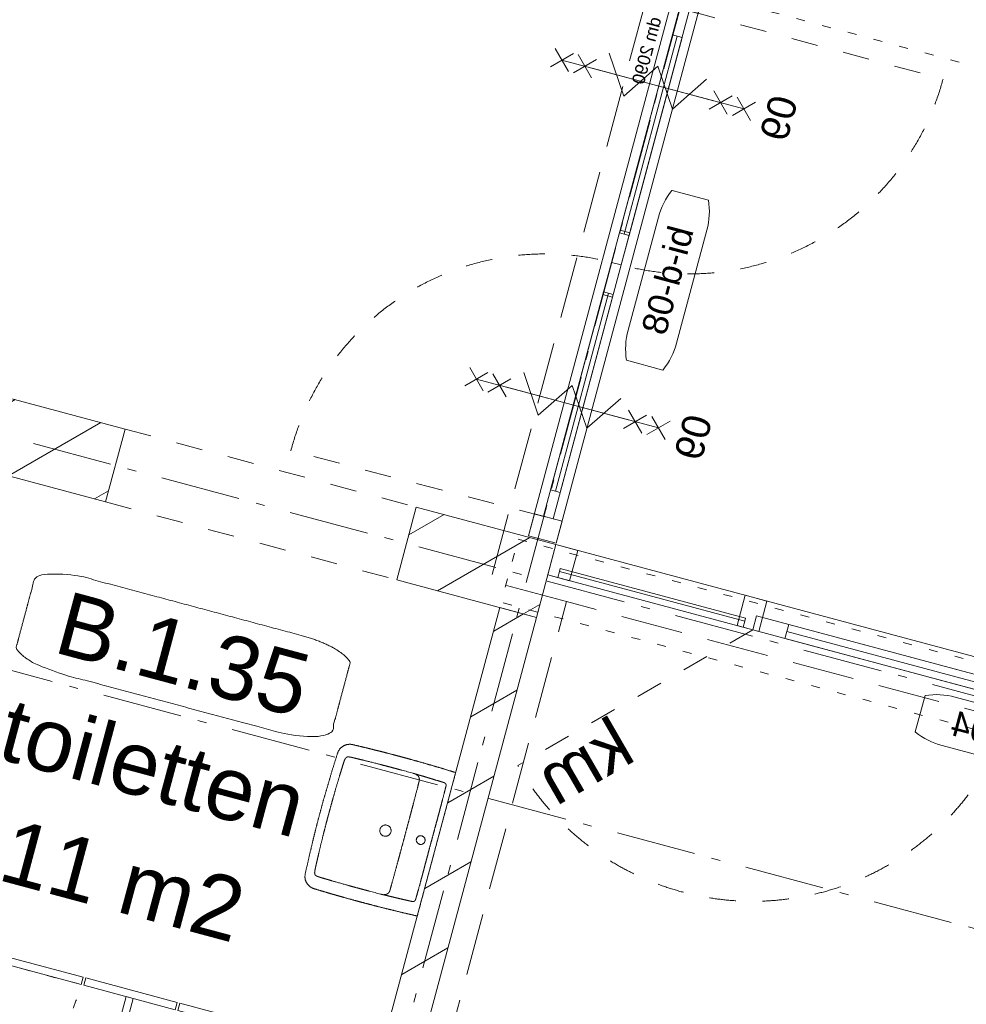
# Model space of a CAD drawing. Header units: millimetres. Extents: x -62314 to 79800, y -34032 to 28340.
# Tile 74 of 256: x 46066 to 49834, y -17390 to -13472. Entities that reach past the tile are written whole.
import ezdxf
from ezdxf.enums import TextEntityAlignment as Align

# ---------------------------------------------------------------- set-up
doc = ezdxf.new("R2010")
doc.units = ezdxf.units.MM
doc.header["$LTSCALE"] = 508
doc.header["$PDMODE"] = 1
doc.header["$PDSIZE"] = -2
for name, pattern in [('Dash Style-1', [0.41664, 0.20828, -0.20836]), ('Dash Style-2', [0.694425, 0.48607, -0.208355]), ('Dash Style-5', [0.20828, 0.069425, -0.138855]), ('Dash Style-6', [1.04164, 0.625, -0.20828, 0.06943, -0.13893])]:
    doc.linetypes.add(name, pattern=pattern)
for name, color, linetype, lineweight in [('(00) tekening-aanzicht', 8, 'Continuous', 0), ('(00) tekening-bovenliggend', 8, 'Dash Style-1', 0), ('(00) tekening-lijn draairichting', 7, 'Dash Style-1', 0), ('(00) tekening-merk kozijn', 40, 'Continuous', 0), ('(00) tekening-stramien-algemeen', 7, 'Dash Style-6', 0), ('(00) tekst-algemeen', 8, 'Continuous', 0), ('(00) tekst-klein', 8, 'Continuous', 0), ('(00) tekst-ruimtenummer-algemeen', 8, 'Continuous', 0), ('(00) tekst-ruimtenummer-gradering', 8, 'Continuous', 0), ('(04) bouwaanvraag-brandweer-bestaand-WBDBO 60min', 1, 'Dash Style-2', 0), ('(22) binnenwanden-X kalkzandsteen', 1, 'Continuous', 0), ('(28) hoofddraagconstructie-bovenliggend', 1, 'Dash Style-5', 0), ('(42) binnenwandafwerkingen-R plaatmateriaal akoestisch', 12, 'Continuous', 0), ('(43) vloerafwerkingen-az-gietvloer grijs', 8, 'Continuous', 0), ('(74) sanitair vast', 8, 'Continuous', 0), ('(7_) vaste voorzieningen-(74) sanitair', 8, 'Continuous', 0), ('None', 7, 'Continuous', 0)]:
    doc.layers.add(name, color=color, linetype=linetype, lineweight=lineweight)
doc.styles.add('Arial', font='Arial')
doc.styles.add('Arial Italic (italic)', font='Arial Italic')
doc.styles.add('Helvetica', font='Helvetica')
pattern_1 = [(45, (0, 0), (-176.777, 176.777), [])]

# ---------------------------------------------------------------- blocks, each defined once
blk = doc.blocks.new('(00)-1-ruimtenummer-200')
at = {"layer": '(00) tekst-ruimtenummer-algemeen', "color": 17, "lineweight": 0, "transparency": 33554687}
blk.add_open_spline([(433.3, 618), (491.4, 618), (591.9, 600.3), (650, 569.8), (650, 420.4), (650, 271.1), (591.9, 240.5), (491.4, 222.9), (0, 222.9), (-491.4, 222.9), (-591.9, 240.5), (-650, 271.1), (-650, 420.4), (-650, 569.8), (-591.9, 600.3), (-491.4, 618), (-14.5, 618), (433.3, 618)], degree=2, knots=[0, 0, 0, 0.013296, 0.026591, 0.039887, 0.251662, 0.264958, 0.278253, 0.291549, 0.503324, 0.51662, 0.529915, 0.543211, 0.754986, 0.768281, 0.781577, 0.794873, 1, 1, 1], dxfattribs=at)
at = {"layer": 'None', "color": 7, "linetype": 'Continuous', "lineweight": 0}
blk.add_point((0, 0), dxfattribs=at)
at = {"layer": '(00) tekst-ruimtenummer-algemeen', "color": 17, "transparency": 33554687, "style": 'Arial'}
for tag, p in [('nummer', (0, 222.9)), ('naam', (0, -243.4)), ('oppervlak', (0, -709.7))]:
    blk.add_attdef(tag, text='', height=251.7, dxfattribs=at).set_placement(p, align=Align.BOTTOM_CENTER)
at = {"layer": '(00) tekst-ruimtenummer-gradering', "color": 17, "transparency": 33554687, "style": 'Arial Italic (italic)'}
blk.add_attdef('personen', text='', height=251.7, dxfattribs=at).set_placement((0, -875.5), align=Align.TOP_CENTER)
at = {"layer": 'None', "color": 0, "flags": 1}
blk.add_attdef('klasse', (-1353.2, -1667.8), '', height=251.7, dxfattribs=at)
blk = doc.blocks.new('blok b-v1-gevel_constructie')
at = {"layer": '(22) binnenwanden-X kalkzandsteen', "linetype": 'Continuous', "lineweight": 0, "transparency": 33554687}
h = blk.add_hatch(dxfattribs=at)
h.set_pattern_fill('(__)F kzs 1_100', color=253, style=0, pattern_type=2)
h.set_pattern_definition(pattern_1)
h.paths.add_polyline_path([(1600, 8215.07), (1600, 8515.07), (-230, 8515.07), (-230, 8215.07)])
h = blk.add_hatch(dxfattribs=at)
h.set_pattern_fill('(__)F kzs 1_100', color=253, style=0, pattern_type=2)
h.set_pattern_definition(pattern_1)
h.paths.add_polyline_path([(2800, 8515.07), (2800, 8215.07), (3375, 8215.07), (3375, 8515.07)])
h = blk.add_hatch(dxfattribs=at)
h.set_pattern_fill('(__)F kzs 1_100', color=253, style=0, pattern_type=2)
h.set_pattern_definition(pattern_1)
h.paths.add_polyline_path([(3225, 4765.07), (3375, 4765.07), (3375, 8215.07), (3225, 8215.07)])
at = {"layer": '(00) tekening-bovenliggend', "color": 17, "lineweight": 0, "transparency": 33554687}
for p, q in [((1600, 8515.07), (2800, 8515.07)), ((1600, 8215.07), (2800, 8215.07))]:
    blk.add_line(p, q, dxfattribs=at)
at = {"layer": '(22) binnenwanden-X kalkzandsteen', "color": 3, "lineweight": 0, "transparency": 33554687, "flags": 128}
for points in [[(1600, 8215.07), (1600, 8515.07), (-230, 8515.07), (-230, 8215.07)], [(2800, 8515.07), (2800, 8215.07), (3375, 8215.07), (3375, 8515.07)], [(3225, 4765.07), (3375, 4765.07), (3375, 8215.07), (3225, 8215.07)]]:
    blk.add_lwpolyline(points, close=True, dxfattribs=at)
at = {"layer": '(28) hoofddraagconstructie-bovenliggend', "color": 2, "lineweight": 0, "transparency": 33554687, "flags": 128}
for points in [[(3223.72, 11024.48), (6721.49, 11024.48), (6721.49, 10784.48), (3223.72, 10784.48)], [(3224.64, 8496.46), (9147.32, 8496.46), (9147.32, 8236.46), (3224.64, 8236.46)]]:
    blk.add_lwpolyline(points, close=True, dxfattribs=at)
blk = doc.blocks.new('74 badkamer wasbak')
at = {"layer": '(7_) vaste voorzieningen-(74) sanitair', "color": 17, "lineweight": 0, "transparency": 33554687, "flags": 128}
for points in [[(17.5, -65), (17.4, -66.7), (17.1, -68.4), (16.7, -70.1), (16.1, -71.7), (15.4, -73.3), (14.5, -74.7), (13.5, -76.1), (12.4, -77.4), (11.1, -78.5), (9.7, -79.5), (8.2, -80.4), (6.7, -81.2), (5.1, -81.7), (3.4, -82.2), (1.7, -82.4), (0, -82.5), (-1.7, -82.4), (-3.4, -82.2), (-5.1, -81.7), (-6.7, -81.2), (-8.2, -80.4), (-9.7, -79.5), (-11.1, -78.5), (-12.4, -77.4), (-13.5, -76.1), (-14.5, -74.7), (-15.4, -73.3), (-16.1, -71.7), (-16.7, -70.1), (-17.1, -68.4), (-17.4, -66.7), (-17.5, -65), (-17.4, -63.3), (-17.1, -61.6), (-16.7, -59.9), (-16.1, -58.3), (-15.4, -56.8), (-14.5, -55.3), (-13.5, -53.9), (-12.4, -52.7), (-11.1, -51.5), (-9.7, -50.5), (-8.2, -49.6), (-6.7, -48.9), (-5.1, -48.3), (-3.4, -47.9), (-1.7, -47.6), (0, -47.5), (1.7, -47.6), (3.4, -47.9), (5.1, -48.3), (6.7, -48.9), (8.2, -49.6), (9.7, -50.5), (11.1, -51.5), (12.4, -52.7), (13.5, -53.9), (14.5, -55.3), (15.4, -56.8), (16.1, -58.3), (16.7, -59.9), (17.1, -61.6), (17.4, -63.3)], [(22.5, -210), (22.4, -212.2), (22.1, -214.4), (21.5, -216.5), (20.8, -218.6), (19.8, -220.6), (18.7, -222.5), (17.4, -224.3), (15.9, -225.9), (14.3, -227.4), (12.5, -228.7), (10.6, -229.8), (8.6, -230.8), (6.5, -231.5), (4.4, -232.1), (2.2, -232.4), (0, -232.5), (-2.2, -232.4), (-4.4, -232.1), (-6.5, -231.5), (-8.6, -230.8), (-10.6, -229.8), (-12.5, -228.7), (-14.3, -227.4), (-15.9, -225.9), (-17.4, -224.3), (-18.7, -222.5), (-19.8, -220.6), (-20.8, -218.6), (-21.5, -216.5), (-22.1, -214.4), (-22.4, -212.2), (-22.5, -210), (-22.4, -207.8), (-22.1, -205.6), (-21.5, -203.5), (-20.8, -201.4), (-19.8, -199.4), (-18.7, -197.5), (-17.4, -195.7), (-15.9, -194.1), (-14.3, -192.6), (-12.5, -191.3), (-10.6, -190.2), (-8.6, -189.2), (-6.5, -188.5), (-4.4, -187.9), (-2.2, -187.6), (0, -187.5), (2.2, -187.6), (4.4, -187.9), (6.5, -188.5), (8.6, -189.2), (10.6, -190.2), (12.5, -191.3), (14.3, -192.6), (15.9, -194.1), (17.4, -195.7), (18.7, -197.5), (19.8, -199.4), (20.8, -201.4), (21.5, -203.5), (22.1, -205.6), (22.4, -207.8)]]:
    blk.add_lwpolyline(points, close=True, dxfattribs=at)
for points in [[(-248.9, -162.5, 0.00003), (-248.9, -163.2), (-249, -174.5, 0.00202), (-249.2, -198), (-249.2, -209.3, 0.00003), (-249.2, -210)], [(248.9, -162.5, -0.00003), (248.9, -163.2), (249, -174.5, -0.00202), (249.2, -198), (249.2, -209.3, -0.00003), (249.2, -210)]]:
    blk.add_lwpolyline(points, format="xyb", dxfattribs=at)
at = {"layer": '(7_) vaste voorzieningen-(74) sanitair', "color": 17, "lineweight": 0}
blk.add_open_spline([(0.7, -480), (0.7, -480), (0.7, -480), (27.7, -480), (54.7, -480), (82.6, -479.4), (110.6, -478.8), (147.3, -477.7), (184.1, -476.7), (212.2, -475.5), (240.2, -474.4), (261.5, -474.5), (274.2, -465.8), (296.6, -449), (296.8, -422.5), (297.2, -409.5), (297.6, -396.6), (298.2, -373.4), (298.8, -350.3), (299.3, -316.8), (299.8, -283.3), (299.9, -255.8), (300, -228.2), (299.7, -189.3), (299.5, -150.3), (298.7, -111.5), (297.9, -72.7), (296.7, -36.6), (295.4, -0.5), (295.4, -0.3), (295.4, 0), (0, 0), (-295.4, 0), (-295.4, -0.3), (-295.4, -0.5), (-296.7, -36.6), (-297.9, -72.7), (-298.7, -111.5), (-299.5, -150.3), (-299.7, -189.3), (-300, -228.2), (-299.9, -255.8), (-299.8, -283.3), (-299.3, -316.8), (-298.8, -350.3), (-298.2, -373.4), (-297.6, -396.6), (-297.2, -409.5), (-296.8, -422.5), (-296.6, -449), (-274.2, -465.8), (-261.5, -474.5), (-240.2, -474.4), (-212.2, -475.5), (-184.1, -476.7), (-147.3, -477.7), (-110.6, -478.8), (-82.6, -479.4), (-54.7, -480), (-27.7, -480), (-0.7, -480), (-0.7, -480), (-0.7, -480), (-0.3, -480), (0, -480), (0.3, -480), (0.7, -480)], degree=2, knots=[0, 0, 0, 0, 0, 0.019128, 0.019128, 0.0389, 0.0389, 0.064952, 0.064952, 0.084817, 0.084817, 0.099902, 0.099902, 0.127406, 0.127406, 0.140839, 0.140839, 0.164858, 0.164858, 0.199591, 0.199591, 0.228175, 0.228175, 0.268572, 0.268572, 0.308858, 0.308858, 0.346278, 0.346278, 0.346561, 0.346561, 0.652966, 0.652966, 0.65325, 0.65325, 0.69067, 0.69067, 0.730956, 0.730956, 0.771353, 0.771353, 0.799937, 0.799937, 0.834669, 0.834669, 0.858688, 0.858688, 0.872121, 0.872121, 0.899626, 0.899626, 0.914711, 0.914711, 0.934576, 0.934576, 0.960627, 0.960627, 0.9804, 0.9804, 0.999528, 0.999528, 0.999528, 0.999528, 0.999764, 0.999764, 1, 1, 1], dxfattribs=at)
at = {"layer": '(7_) vaste voorzieningen-(74) sanitair', "color": 17, "lineweight": 0, "transparency": 33554687}
for points, knots in [([(-248.2, -140.3), (-248.2, -139.7), (-247.9, -125.2), (-247.4, -107.1), (-247.2, -99.2), (-246.9, -90.4), (-246.4, -75), (-245.8, -57.1), (-245.3, -43.2), (-245, -36.1), (-245, -35.7)], [0, 0, 0, 0.124088, 0.248176, 0.372264, 0.496353, 0.620441, 0.744529, 0.868617, 0.992705, 1, 1, 1]), ([(-245, -35.7), (-245, -35.7), (-245, -35.4), (-245, -34.9), (-244.9, -34.2), (-244.8, -33.7), (-244.8, -33.1), (-244.7, -32.6), (-244.6, -32.2), (-244.5, -31.7), (-244.4, -31.2), (-244.2, -30.8), (-244.1, -30.5), (-244, -30.2), (-243.9, -29.8), (-243.6, -29.3), (-243.4, -28.9), (-243.1, -28.4), (-242.9, -28), (-242.6, -27.6), (-242.3, -27.2), (-241.9, -26.8), (-241.6, -26.4), (-241.2, -26.1), (-240.9, -25.8), (-240.5, -25.5), (-240.1, -25.2), (-239.7, -24.9), (-239.3, -24.7), (-238.9, -24.5), (-238.5, -24.3), (-238.1, -24.1), (-237.7, -24), (-237.3, -23.8), (-236.9, -23.7), (-236.5, -23.6), (-236.1, -23.5), (-235.6, -23.4), (-235.2, -23.4), (-234.8, -23.3), (-234.4, -23.3), (-234.2, -23.3), (-234.2, -23.3)], [0, 0, 0, 0.024896, 0.049792, 0.074689, 0.099585, 0.124481, 0.149377, 0.174273, 0.199169, 0.224066, 0.248962, 0.273858, 0.298754, 0.32365, 0.348546, 0.373443, 0.398339, 0.423235, 0.448131, 0.473027, 0.497924, 0.52282, 0.547716, 0.572612, 0.597508, 0.622404, 0.647301, 0.672197, 0.697093, 0.721989, 0.746885, 0.771782, 0.796678, 0.821574, 0.84647, 0.871366, 0.896262, 0.921159, 0.946055, 0.970951, 0.995847, 1, 1, 1]), ([(0, -22.7), (-1.4, -22.7), (-14.1, -22.7), (-35.9, -22.6), (-56.8, -22.6), (-76.6, -22.5), (-95.5, -22.5), (-113.4, -22.4), (-130.4, -22.4), (-146.4, -22.5), (-165.2, -22.5), (-190.2, -22.7), (-212.2, -22.9), (-225, -23.1), (-231.7, -23.2), (-233.9, -23.3), (-234.2, -23.3)], [0, 0, 0, 0.070664, 0.141328, 0.211991, 0.282655, 0.353319, 0.423983, 0.494646, 0.56531, 0.635974, 0.706638, 0.777302, 0.847965, 0.918629, 0.989293, 1, 1, 1]), ([(0, -22.7), (1.4, -22.7), (14.1, -22.7), (35.9, -22.6), (56.8, -22.6), (76.6, -22.5), (95.5, -22.5), (113.4, -22.4), (130.4, -22.4), (146.4, -22.5), (165.2, -22.5), (190.2, -22.7), (212.2, -22.9), (225, -23.1), (231.7, -23.2), (233.9, -23.3), (234.2, -23.3)], [0, 0, 0, 0.070664, 0.141328, 0.211991, 0.282655, 0.353319, 0.423983, 0.494646, 0.56531, 0.635974, 0.706638, 0.777302, 0.847965, 0.918629, 0.989293, 1, 1, 1]), ([(245, -35.7), (245, -35.7), (245, -35.4), (245, -34.9), (244.9, -34.2), (244.8, -33.7), (244.8, -33.1), (244.7, -32.6), (244.6, -32.2), (244.5, -31.7), (244.4, -31.2), (244.2, -30.8), (244.1, -30.5), (244, -30.2), (243.9, -29.8), (243.6, -29.3), (243.4, -28.9), (243.1, -28.4), (242.9, -28), (242.6, -27.6), (242.3, -27.2), (241.9, -26.8), (241.6, -26.4), (241.2, -26.1), (240.9, -25.8), (240.5, -25.5), (240.1, -25.2), (239.7, -24.9), (239.3, -24.7), (238.9, -24.5), (238.5, -24.3), (238.1, -24.1), (237.7, -24), (237.3, -23.8), (236.9, -23.7), (236.5, -23.6), (236.1, -23.5), (235.6, -23.4), (235.2, -23.4), (234.8, -23.3), (234.4, -23.3), (234.2, -23.3), (234.2, -23.3)], [0, 0, 0, 0.024896, 0.049792, 0.074689, 0.099585, 0.124481, 0.149377, 0.174273, 0.199169, 0.224066, 0.248962, 0.273858, 0.298754, 0.32365, 0.348546, 0.373443, 0.398339, 0.423235, 0.448131, 0.473027, 0.497924, 0.52282, 0.547716, 0.572612, 0.597508, 0.622404, 0.647301, 0.672197, 0.697093, 0.721989, 0.746885, 0.771782, 0.796678, 0.821574, 0.84647, 0.871366, 0.896262, 0.921159, 0.946055, 0.970951, 0.995847, 1, 1, 1]), ([(248.2, -140.3), (248.2, -139.7), (247.9, -125.2), (247.4, -107.1), (247.2, -99.2), (246.9, -90.4), (246.4, -75), (245.8, -57.1), (245.3, -43.2), (245, -36.1), (245, -35.7)], [0, 0, 0, 0.124088, 0.248176, 0.372264, 0.496353, 0.620441, 0.744529, 0.868617, 0.992705, 1, 1, 1]), ([(-248.2, -140.3), (-248.2, -140.4), (-248.3, -141.8), (-248.3, -144), (-248.4, -146), (-248.5, -147.9), (-248.5, -149.9), (-248.6, -151.9), (-248.7, -153.9), (-248.7, -155.8), (-248.8, -157.8), (-248.8, -159.8), (-248.8, -161.5), (-248.8, -162.4), (-248.9, -162.5)], [0, 0, 0, 0.082192, 0.164384, 0.246575, 0.328767, 0.410959, 0.493151, 0.575343, 0.657534, 0.739726, 0.821918, 0.90411, 0.986301, 1, 1, 1]), ([(-246.8, -151.2), (-246.8, -151.1), (-246.8, -150.7), (-246.8, -150), (-246.7, -149.4), (-246.7, -148.9), (-246.6, -148.3), (-246.5, -147.8), (-246.4, -147.2), (-246.2, -146.7), (-246.1, -146.1), (-245.9, -145.6), (-245.7, -145.1), (-245.5, -144.6), (-245.3, -144), (-245.1, -143.5), (-244.9, -143.1), (-244.8, -142.9), (-244.8, -142.8)], [0, 0, 0, 0.061855, 0.123711, 0.185566, 0.247422, 0.309277, 0.371133, 0.432988, 0.494844, 0.556699, 0.618555, 0.68041, 0.742266, 0.804121, 0.865976, 0.927832, 0.989687, 1, 1, 1]), ([(-244.8, -142.8), (-244.7, -142.8), (-244.5, -142.3), (-244, -141.6), (-243.6, -140.9), (-243.2, -140.3), (-242.7, -139.7), (-242.2, -139.1), (-241.7, -138.6), (-241.2, -138), (-240.6, -137.5), (-240.1, -137), (-239.5, -136.5), (-238.9, -136), (-238.2, -135.6), (-237.7, -135.2), (-237.4, -135), (-237.4, -135)], [0, 0, 0, 0.065934, 0.131868, 0.197802, 0.263736, 0.32967, 0.395605, 0.461539, 0.527473, 0.593407, 0.659341, 0.725275, 0.791209, 0.857143, 0.923077, 0.989011, 1, 1, 1]), ([(-237.4, -135), (-237.3, -135), (-236.9, -134.7), (-236.4, -134.4), (-235.7, -134.1), (-234.8, -133.6), (-233.8, -133.2), (-232.9, -132.9), (-231.9, -132.5), (-230.9, -132.3), (-229.9, -132), (-228.9, -131.8), (-227.9, -131.7), (-226.9, -131.6), (-225.9, -131.5), (-225, -131.4), (-224.6, -131.4), (-224.5, -131.4)], [0, 0, 0, 0.065934, 0.131869, 0.197803, 0.263737, 0.329672, 0.395606, 0.46154, 0.527474, 0.593409, 0.659343, 0.725277, 0.791212, 0.857146, 0.92308, 0.989015, 1, 1, 1]), ([(-224.5, -131.4), (-223.3, -131.4), (-207.3, -131.2), (-171.8, -130.9), (-132.4, -130.6), (-103, -130.5), (-81.5, -130.4), (-59.7, -130.4), (-25.8, -130.4), (-3, -130.4), (-1.5, -130.4), (0, -130.4)], [0, 0, 0, 0.123999, 0.247997, 0.371996, 0.495995, 0.619993, 0.743992, 0.867991, 0.991989, 0.991989, 1, 1, 1]), ([(224.5, -131.4), (223.3, -131.4), (207.3, -131.2), (171.8, -130.9), (132.4, -130.6), (103, -130.5), (81.5, -130.4), (59.7, -130.4), (25.8, -130.4), (3, -130.4), (1.5, -130.4), (0, -130.4)], [0, 0, 0, 0.123999, 0.247997, 0.371996, 0.495995, 0.619993, 0.743992, 0.867991, 0.991989, 0.991989, 1, 1, 1]), ([(237.4, -135), (237.3, -135), (236.9, -134.7), (236.4, -134.4), (235.7, -134.1), (234.8, -133.6), (233.8, -133.2), (232.9, -132.9), (231.9, -132.5), (230.9, -132.3), (229.9, -132), (228.9, -131.8), (227.9, -131.7), (226.9, -131.6), (225.9, -131.5), (225, -131.4), (224.6, -131.4), (224.5, -131.4)], [0, 0, 0, 0.065934, 0.131869, 0.197803, 0.263737, 0.329672, 0.395606, 0.46154, 0.527474, 0.593409, 0.659343, 0.725277, 0.791212, 0.857146, 0.92308, 0.989015, 1, 1, 1]), ([(244.8, -142.8), (244.7, -142.8), (244.5, -142.3), (244, -141.6), (243.6, -140.9), (243.2, -140.3), (242.7, -139.7), (242.2, -139.1), (241.7, -138.6), (241.2, -138), (240.6, -137.5), (240.1, -137), (239.5, -136.5), (238.9, -136), (238.2, -135.6), (237.7, -135.2), (237.4, -135), (237.4, -135)], [0, 0, 0, 0.065934, 0.131868, 0.197802, 0.263736, 0.32967, 0.395605, 0.461539, 0.527473, 0.593407, 0.659341, 0.725275, 0.791209, 0.857143, 0.923077, 0.989011, 1, 1, 1]), ([(246.8, -151.2), (246.8, -151.1), (246.8, -150.7), (246.8, -150), (246.7, -149.4), (246.7, -148.9), (246.6, -148.3), (246.5, -147.8), (246.4, -147.2), (246.2, -146.7), (246.1, -146.1), (245.9, -145.6), (245.7, -145.1), (245.5, -144.6), (245.3, -144), (245.1, -143.5), (244.9, -143.1), (244.8, -142.9), (244.8, -142.8)], [0, 0, 0, 0.061855, 0.123711, 0.185566, 0.247422, 0.309277, 0.371133, 0.432988, 0.494844, 0.556699, 0.618555, 0.68041, 0.742266, 0.804121, 0.865976, 0.927832, 0.989687, 1, 1, 1]), ([(248.2, -140.3), (248.2, -140.4), (248.3, -141.8), (248.3, -144), (248.4, -146), (248.5, -147.9), (248.5, -149.9), (248.6, -151.9), (248.7, -153.9), (248.7, -155.8), (248.8, -157.8), (248.8, -159.8), (248.8, -161.5), (248.8, -162.4), (248.9, -162.5)], [0, 0, 0, 0.082192, 0.164384, 0.246575, 0.328767, 0.410959, 0.493151, 0.575343, 0.657534, 0.739726, 0.821918, 0.90411, 0.986301, 1, 1, 1]), ([(-249.2, -210), (-249.2, -210.9), (-249.3, -223.8), (-249.3, -242), (-249.2, -263.6), (-249, -286.6), (-248.8, -307.1), (-248.3, -343.3), (-247.8, -372.1), (-247.5, -384.5), (-247.1, -400.7), (-246.9, -409.9), (-246.9, -410.2), (-246.9, -410.5)], [0, 0, 0, 0.099687, 0.199375, 0.299062, 0.398749, 0.498437, 0.598124, 0.697811, 0.797499, 0.897186, 0.996873, 0.996873, 1, 1, 1]), ([(249.2, -210), (249.2, -210.9), (249.3, -223.8), (249.3, -242), (249.2, -263.6), (249, -286.6), (248.8, -307.1), (248.3, -343.3), (247.8, -372.1), (247.5, -384.5), (247.1, -400.7), (246.9, -409.9), (246.9, -410.2), (246.9, -410.5)], [0, 0, 0, 0.099687, 0.199375, 0.299062, 0.398749, 0.498437, 0.598124, 0.697811, 0.797499, 0.897186, 0.996873, 0.996873, 1, 1, 1]), ([(-246.9, -410.5), (-246.8, -411.3), (-246.8, -412.8), (-246.7, -414), (-246.7, -415.2), (-246.6, -416.4), (-246.6, -417.6), (-246.5, -418.8), (-246.4, -420), (-246.3, -421.1), (-246.2, -422.3), (-246.1, -423.4), (-246, -424.1), (-245.9, -424.8), (-245.8, -425.5), (-245.7, -426.2), (-245.6, -426.8), (-245.5, -427.5), (-245.3, -428.1), (-245.2, -428.7), (-245, -429.4), (-244.8, -430), (-244.6, -430.6), (-244.4, -431.1), (-244.2, -431.6), (-243.9, -432.1), (-243.7, -432.6), (-243.5, -433.1), (-243.2, -433.5), (-242.9, -433.9), (-242.7, -434.3), (-242.4, -434.6), (-242.1, -435), (-241.6, -435.5), (-241.2, -435.9), (-240.7, -436.3), (-240.2, -436.6), (-239.8, -436.9), (-239.2, -437.2), (-238.7, -437.5), (-238.3, -437.7), (-237.9, -437.9), (-237.5, -438.1), (-236.9, -438.3), (-236.3, -438.5), (-235.6, -438.7), (-234.5, -439), (-233.7, -439.2), (-232.8, -439.4), (-231.5, -439.7), (-230.5, -439.8), (-229.8, -439.9), (-229, -440), (-228.2, -440.1), (-227.4, -440.2), (-226.6, -440.3), (-225.3, -440.4), (-223.6, -440.5), (-221.7, -440.6), (-219.8, -440.7), (-217.9, -440.8), (-216, -440.9), (-215.1, -440.9), (-215, -440.9)], [0, 0, 0, 0.016374, 0.032748, 0.049122, 0.065497, 0.081871, 0.098245, 0.114619, 0.130993, 0.147367, 0.163742, 0.180116, 0.19649, 0.212864, 0.229238, 0.245612, 0.261987, 0.278361, 0.294735, 0.311109, 0.327483, 0.343857, 0.360232, 0.376606, 0.39298, 0.409354, 0.425728, 0.442102, 0.458477, 0.474851, 0.491225, 0.507599, 0.523973, 0.540347, 0.556721, 0.573096, 0.58947, 0.605844, 0.622218, 0.638592, 0.654966, 0.671341, 0.687715, 0.704089, 0.720463, 0.736837, 0.753211, 0.769586, 0.78596, 0.802334, 0.818708, 0.835082, 0.851456, 0.867831, 0.884205, 0.900579, 0.916953, 0.933327, 0.949701, 0.966076, 0.98245, 0.998824, 1, 1, 1]), ([(246.9, -410.5), (246.8, -411.3), (246.8, -412.8), (246.7, -414), (246.7, -415.2), (246.6, -416.4), (246.6, -417.6), (246.5, -418.8), (246.4, -420), (246.3, -421.1), (246.2, -422.3), (246.1, -423.4), (246, -424.1), (245.9, -424.8), (245.8, -425.5), (245.7, -426.2), (245.6, -426.8), (245.5, -427.5), (245.3, -428.1), (245.2, -428.7), (245, -429.4), (244.8, -430), (244.6, -430.6), (244.4, -431.1), (244.2, -431.6), (243.9, -432.1), (243.7, -432.6), (243.5, -433.1), (243.2, -433.5), (242.9, -433.9), (242.7, -434.3), (242.4, -434.6), (242.1, -435), (241.6, -435.5), (241.2, -435.9), (240.7, -436.3), (240.2, -436.6), (239.8, -436.9), (239.2, -437.2), (238.7, -437.5), (238.3, -437.7), (237.9, -437.9), (237.5, -438.1), (236.9, -438.3), (236.3, -438.5), (235.6, -438.7), (234.5, -439), (233.7, -439.2), (232.8, -439.4), (231.5, -439.7), (230.5, -439.8), (229.8, -439.9), (229, -440), (228.2, -440.1), (227.4, -440.2), (226.6, -440.3), (225.3, -440.4), (223.6, -440.5), (221.7, -440.6), (219.8, -440.7), (217.9, -440.8), (216, -440.9), (215.1, -440.9), (215, -440.9)], [0, 0, 0, 0.016374, 0.032748, 0.049122, 0.065497, 0.081871, 0.098245, 0.114619, 0.130993, 0.147367, 0.163742, 0.180116, 0.19649, 0.212864, 0.229238, 0.245612, 0.261987, 0.278361, 0.294735, 0.311109, 0.327483, 0.343857, 0.360232, 0.376606, 0.39298, 0.409354, 0.425728, 0.442102, 0.458477, 0.474851, 0.491225, 0.507599, 0.523973, 0.540347, 0.556721, 0.573096, 0.58947, 0.605844, 0.622218, 0.638592, 0.654966, 0.671341, 0.687715, 0.704089, 0.720463, 0.736837, 0.753211, 0.769586, 0.78596, 0.802334, 0.818708, 0.835082, 0.851456, 0.867831, 0.884205, 0.900579, 0.916953, 0.933327, 0.949701, 0.966076, 0.98245, 0.998824, 1, 1, 1]), ([(-215, -440.9), (-214.9, -441), (-211.5, -441.1), (-195.9, -441.7), (-178.7, -442.4), (-168.4, -442.7), (-150.3, -443.3), (-125.4, -444.1), (-93.7, -444.8), (-68, -445.1), (-47.9, -445.3), (-26.3, -445.5), (-10.4, -445.5), (-1.1, -445.5), (0, -445.5)], [0, 0, 0, 0.082444, 0.164888, 0.247332, 0.329776, 0.41222, 0.494664, 0.577108, 0.659552, 0.741996, 0.82444, 0.906884, 0.989328, 1, 1, 1]), ([(215, -440.9), (214.9, -441), (211.5, -441.1), (195.9, -441.7), (178.7, -442.4), (168.4, -442.7), (150.3, -443.3), (125.4, -444.1), (93.7, -444.8), (68, -445.1), (47.9, -445.3), (26.3, -445.5), (10.4, -445.5), (1.1, -445.5), (0, -445.5)], [0, 0, 0, 0.082444, 0.164888, 0.247332, 0.329776, 0.41222, 0.494664, 0.577108, 0.659552, 0.741996, 0.82444, 0.906884, 0.989328, 1, 1, 1])]:
    blk.add_open_spline(points, degree=2, knots=knots, dxfattribs=at)
blk = doc.blocks.new('Group-132-1')
at = {"layer": '(74) sanitair vast', "color": 2, "transparency": 33554687, "rotation": 270}
blk.add_blockref('74 badkamer wasbak', (-150, -1280.6), dxfattribs=at)
blk = doc.blocks.new('Group-118-1')
at = {"layer": '(42) binnenwandafwerkingen-R plaatmateriaal akoestisch', "color": 17, "lineweight": 0, "transparency": 33554687, "flags": 128}
blk.add_lwpolyline([(140, 1410), (790, 1410), (790, 1380), (140, 1380)], close=True, dxfattribs=at)
blk = doc.blocks.new('74-1-toilet')
at = {"layer": '(7_) vaste voorzieningen-(74) sanitair', "color": 17, "lineweight": 0, "flags": 128}
blk.add_lwpolyline([(-498.4, 185), (-140, 185), (-140, -185), (-498.4, -185)], dxfattribs=at)
at = {"layer": '(7_) vaste voorzieningen-(74) sanitair', "color": 17, "lineweight": 0}
for points in [[(-498.4, 185), (-547.1, 185), (-631.3, 135.4), (-680, 49.6), (-680, 0)], [(-529.5, 133.5), (-481, 154), (-369, 154), (-272, 113), (-216, 42), (-216, -40), (-272, -111), (-369, -152), (-481, -152), (-578, -111), (-634, -40), (-634, 42), (-578, 113), (-529.5, 133.5)], [(-680, 0), (-680, -49.6), (-631.3, -135.4), (-547.1, -185), (-498.4, -185)]]:
    blk.add_open_spline(points, degree=2, dxfattribs=at)
blk = doc.blocks.new('00-toilet')
at = {"layer": '(00) tekening-aanzicht', "color": 17, "lineweight": 0, "transparency": 33554687, "flags": 128}
blk.add_lwpolyline([(15, 140), (915, 140), (915, 0), (15, 0)], close=True, dxfattribs=at)
at = {"layer": '(00) tekening-bovenliggend', "color": 17, "linetype": 'Dash Style-5', "lineweight": 0, "transparency": 33554687, "flags": 128}
blk.add_lwpolyline([(790, 1380), (140, 1380), (140, 730, 0.414214), (790, 1380)], format="xyb", close=True, dxfattribs=at)
at = {"layer": '(43) vloerafwerkingen-az-gietvloer grijs', "color": 17, "lineweight": 0, "transparency": 33554687, "flags": 128}
blk.add_lwpolyline([(15, 1200), (915, 1200), (915, 0), (15, 0)], close=True, dxfattribs=at)
at = {"layer": 'None', "color": 17, "transparency": 33554687}
blk.add_blockref('Group-118-1', (0, 0), dxfattribs=at)
at = {"layer": 'None', "color": 17, "transparency": 33554687, "rotation": 270}
blk.add_blockref('74-1-toilet', (465, 0), dxfattribs=at)
blk = doc.blocks.new('Group-133-1')
at = {"layer": '(42) binnenwandafwerkingen-R plaatmateriaal akoestisch', "color": 17, "lineweight": 0, "transparency": 33554687, "flags": 128}
blk.add_lwpolyline([(-1186.7, -3565.6), (-1186.7, -2185.6), (-1156.7, -2185.6), (-1156.7, -3565.6)], close=True, dxfattribs=at)
blk = doc.blocks.new('Group-134-1')
at = {"layer": '(42) binnenwandafwerkingen-R plaatmateriaal akoestisch', "color": 17, "lineweight": 0, "transparency": 33554687, "flags": 128}
blk.add_lwpolyline([(-1360.9, -2155.6), (-983.5, -2155.6), (-983.5, -2185.6), (-1360.9, -2185.6)], close=True, dxfattribs=at)
blk = doc.blocks.new('Group-135-1')
at = {"layer": '(42) binnenwandafwerkingen-R plaatmateriaal akoestisch', "color": 17, "lineweight": 0, "transparency": 33554687, "flags": 128}
blk.add_lwpolyline([(-313.7, -2155.6), (-150, -2155.6), (-150, -2185.6), (-313.7, -2185.6)], close=True, dxfattribs=at)
blk = doc.blocks.new('urinior')
at = {"layer": '(7_) vaste voorzieningen-(74) sanitair', "color": 17, "lineweight": 0, "transparency": 33554687}
for p, q in [((0, 0), (0, 200)), ((259.5, 200), (0, 200)), ((0, -200), (0, 0)), ((259.5, -200), (0, -200))]:
    blk.add_line(p, q, dxfattribs=at)
at = {"layer": '(7_) vaste voorzieningen-(74) sanitair', "color": 17, "lineweight": 0, "transparency": 33554687, "flags": 128}
for points in [[(246.3, 173.1), (228.7, 171.8), (211.6, 168), (195.5, 161.8), (180.9, 153.3), (168.1, 142.8), (157.6, 130.6), (149.6, 117), (144.3, 102.5)], [(246.3, -173.4), (228.7, -172.2), (211.6, -168.3), (195.5, -162.1), (180.9, -153.6), (168.1, -143.1), (157.6, -130.9), (149.6, -117.4), (144.3, -102.8)]]:
    blk.add_lwpolyline(points, dxfattribs=at)
at = {"layer": '(7_) vaste voorzieningen-(74) sanitair', "color": 17, "lineweight": 0, "transparency": 33554687}
for points in [[(246.3, 199.7), (209.5, 199.7), (152.3, 145.2), (144.3, 102.8)], [(246.3, -200), (291.5, -200), (369.8, -146.5), (415, -53.7), (415, 53.4), (369.8, 146.1), (291.5, 199.7), (246.3, 199.7)], [(246.3, -173.4), (285.5, -173.4), (353.4, -127), (392.6, -46.6), (392.6, 46.3), (353.4, 126.7), (285.5, 173.1), (246.3, 173.1)], [(144.3, 102.8), (125, -0.2), (144.3, -103.1)], [(144.3, -103.1), (152.3, -145.6), (209.5, -200), (246.3, -200)]]:
    blk.add_open_spline(points, degree=2, dxfattribs=at)
at = {"layer": '(7_) vaste voorzieningen-(74) sanitair', "color": 7, "linetype": 'Continuous', "lineweight": 0, "transparency": 33554687}
blk.add_point((0, 0), dxfattribs=at)
blk = doc.blocks.new('Group-136-1')
at = {"layer": '(42) binnenwandafwerkingen-R plaatmateriaal akoestisch', "color": 17, "lineweight": 0, "transparency": 33554687, "flags": 128}
blk.add_lwpolyline([(-2194.6, -2155.6), (-2030.9, -2155.6), (-2030.9, -2185.6), (-2194.6, -2185.6)], close=True, dxfattribs=at)
blk = doc.blocks.new('Group-137-1')
at = {"layer": 'None', "color": 17, "transparency": 33554687}
for name, p in [('Group-136-1', (0, 0)), ('00-toilet', (-2160.9, -3565.6)), ('Group-134-1', (0, 0)), ('Group-133-1', (0, 0)), ('Group-135-1', (0, 0))]:
    blk.add_blockref(name, p, dxfattribs=at)
at = {"layer": 'None', "color": 17, "transparency": 33554687, "xscale": -1}
for name, p, rotation in [('00-toilet', (-183.5, -3565.6), 359.9999999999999), ('urinior', (-1695.9, -3425.6), 270)]:
    blk.add_blockref(name, p, dxfattribs=dict(at, rotation=rotation))
blk = doc.blocks.new('toiletgroep V1')
at = {"layer": 'None', "color": 17, "transparency": 33554687}
for name in ['Group-132-1', 'Group-137-1']:
    blk.add_blockref(name, (0, 0), dxfattribs=at)
blk = doc.blocks.new('Group-139-1')
at = {"layer": 'None', "color": 17, "transparency": 33554687}
blk.add_blockref('toiletgroep V1', (50854.6, 8520.6), dxfattribs=at)
blk = doc.blocks.new('00-merk kozijn')
at = {"layer": '(00) tekening-merk kozijn', "color": 2, "lineweight": 0, "transparency": 33554687, "flags": 128}
blk.add_lwpolyline([(233.3, 50, 0.105357), (349.4, 74.7), (350, 75), (350, 225), (349.4, 225.3, 0.105357), (233.3, 250), (-233.3, 250, 0.105357), (-349.4, 225.3), (-350, 225), (-350, 75), (-349.4, 74.7, 0.105357), (-233.3, 50)], format="xyb", close=True, dxfattribs=at)
at = {"layer": 'None', "color": 7, "linetype": 'Continuous', "lineweight": 0, "transparency": 33554687}
blk.add_point((0, 0), dxfattribs=at)
at = {"layer": '(00) tekening-merk kozijn', "color": 2, "transparency": 33554687, "style": 'Arial'}
blk.add_attdef('MERK', text='', height=100.7, dxfattribs=at).set_placement((0, 149.9), align=Align.MIDDLE_CENTER)
blk = doc.blocks.new('Group-152-1')
at = {"layer": 'None', "color": 17, "lineweight": 0, "transparency": 33554687}
for p, q in [((1792.5, -96), (977.5, -96)), ((2057.5, -96), (2872.5, -96))]:
    blk.add_line(p, q, dxfattribs=at)
at = {"layer": 'None', "color": 17, "lineweight": 0, "transparency": 33554687, "flags": 128}
for points in [[(845, -67), (1925, -67), (1925, -125), (845, -125)], [(977.5, -67), (1792.5, -67), (1792.5, -125), (977.5, -125)], [(1925, -67), (3005, -67), (3005, -125), (1925, -125)], [(2057.5, -67), (2872.5, -67), (2872.5, -125), (2057.5, -125)]]:
    blk.add_lwpolyline(points, close=True, dxfattribs=at)
blk = doc.blocks.new('bi-d-04 plt')
at = {"layer": '(00) tekening-lijn draairichting', "color": 17, "lineweight": 0, "transparency": 33554687}
blk.add_line((3005, -125), (3768.7, -888.7), dxfattribs=at)
blk.add_arc((3005, -125), 1080, 180, 315, dxfattribs=at)
at = {"layer": 'None', "color": 17, "lineweight": 0, "transparency": 33554687}
for p, q in [((3045, -100), (3045, -125)), ((3808, -100), (3808, -125))]:
    blk.add_line(p, q, dxfattribs=at)
at = {"layer": 'None', "color": 17, "lineweight": 0, "transparency": 33554687, "flags": 128}
for points in [[(0, 0), (3850, 0), (3850, -125), (0, -125)], [(2980, 0), (3070, 0), (3070, -125), (2980, -125)], [(3760, 0), (3850, 0), (3850, -125), (3760, -125)], [(3045, -88), (3808, -88), (3808, -100), (3045, -100)]]:
    blk.add_lwpolyline(points, close=True, dxfattribs=at)
at = {"layer": '(00) tekening-merk kozijn', "color": 1, "transparency": 33554687}
ref = blk.add_blockref('00-merk kozijn', (1925, -125), dxfattribs=dict(at, rotation=180))
ref.add_attrib('MERK', 'bi-d-04', dxfattribs={"color": 2, "transparency": 33554687, "height": 100.69, "style": 'Arial'}).set_placement((1925, -274.9), align=Align.MIDDLE_CENTER)
at = {"layer": 'None', "color": 17, "transparency": 33554687}
blk.add_blockref('Group-152-1', (0, 0), dxfattribs=at)
at = {"layer": '(00) tekst-algemeen', "color": 17, "transparency": 33554687, "insert": (3456.3, -598.3), "char_height": 201.74, "attachment_point": 1, "rotation": 315, "line_spacing_factor": 0.834288, "style": 'Helvetica'}
blk.add_mtext('km', dxfattribs=at)
blk = doc.blocks.new('bi-d-08 plt')
at = {"layer": '(00) tekening-lijn draairichting', "color": 17, "lineweight": 0, "transparency": 33554687}
for p, q in [((2186.8, -44.9), (2194.7, 1001.3)), ((94.4, -77), (94.4, -1123.2))]:
    blk.add_line(p, q, dxfattribs=at)
for centre, start, end in [((2186.8, -44.9), 89.5688, 179.5688), ((94.4, -77), 270, 0)]:
    blk.add_arc(centre, 1046.2, start, end, dxfattribs=at)
at = {"layer": 'None', "color": 17, "lineweight": 0, "transparency": 33554687}
for p, q in [((1018.9, -57), (203.9, -57)), ((1262.3, -57), (2077.3, -57))]:
    blk.add_line(p, q, dxfattribs=at)
at = {"layer": 'None', "color": 17, "lineweight": 0, "transparency": 33554687, "flags": 128}
for points in [[(4.4, 0), (2276.8, 0), (2276.8, -114), (4.4, -114)], [(4.4, 0), (94.4, 0), (94.4, -114), (4.4, -114)], [(94.4, -37), (1140.6, -37), (1140.6, -77), (94.4, -77)], [(203.9, -37), (1018.9, -37), (1018.9, -77), (203.9, -77)], [(1008.1, -37), (1140.6, -37), (1140.6, -77), (1008.1, -77)], [(1140.6, -37), (2186.8, -37), (2186.8, -77), (1140.6, -77)], [(1140.6, -37), (1273.1, -37), (1273.1, -77), (1140.6, -77)], [(1262.3, -37), (2077.3, -37), (2077.3, -77), (1262.3, -77)], [(2186.8, 0), (2276.8, 0), (2276.8, -114), (2186.8, -114)]]:
    blk.add_lwpolyline(points, close=True, dxfattribs=at)
at = {"layer": 'None', "color": 7, "linetype": 'Continuous', "lineweight": 0, "transparency": 33554687}
for p in [(0, 0), (2281.8, 0)]:
    blk.add_point(p, dxfattribs=at)
at = {"layer": '(00) tekening-merk kozijn', "color": 1, "transparency": 33554687}
ref = blk.add_blockref('00-merk kozijn', (1151.4, -120.8), dxfattribs=dict(at, rotation=180))
ref.add_attrib('MERK', 'bi-d-08', dxfattribs={"color": 2, "transparency": 33554687, "height": 100.69, "style": 'Arial'}).set_placement((1151.4, -270.7), align=Align.MIDDLE_CENTER)
at = {"layer": '(00) tekst-klein', "color": 17, "insert": (153.4, 20.3), "char_height": 50.34, "attachment_point": 7, "line_spacing_factor": 0.962448, "style": 'Arial'}
blk.add_mtext('dm 2090', dxfattribs=at)
blk = doc.blocks.new('Group-75-1')
at = {"layer": '(04) bouwaanvraag-brandweer-bestaand-WBDBO 60min', "color": 1, "lineweight": 0, "transparency": 33554687}
for p, q in [((-37.5, -412.5), (37.5, -337.5)), ((-37.5, -337.5), (37.5, -412.5))]:
    blk.add_line(p, q, dxfattribs=at)
blk = doc.blocks.new('Group-76-1')
at = {"layer": '(04) bouwaanvraag-brandweer-bestaand-WBDBO 60min', "color": 1, "lineweight": 0, "transparency": 33554687}
for p, q in [((-37.5, 412.5), (37.5, 337.5)), ((-37.5, 337.5), (37.5, 412.5))]:
    blk.add_line(p, q, dxfattribs=at)
blk = doc.blocks.new('Group-77-1')
at = {"layer": '(04) bouwaanvraag-brandweer-bestaand-WBDBO 60min', "color": 1, "lineweight": 0, "transparency": 33554687}
for p, q in [((-37.5, 241.1), (37.5, 316.1)), ((-37.5, 316.1), (37.5, 241.1))]:
    blk.add_line(p, q, dxfattribs=at)
blk = doc.blocks.new('Group-78-1')
at = {"layer": '(04) bouwaanvraag-brandweer-bestaand-WBDBO 60min', "color": 1, "lineweight": 0, "transparency": 33554687}
for p, q in [((-37.5, -242.9), (37.5, -317.9)), ((-37.5, -317.9), (37.5, -242.9))]:
    blk.add_line(p, q, dxfattribs=at)
blk = doc.blocks.new('Group-79-1')
at = {"layer": '(04) bouwaanvraag-brandweer-bestaand-WBDBO 60min', "color": 1, "linetype": 'Continuous', "lineweight": 0, "transparency": 33554687}
for p, q in [((75, 200), (-75, 100)), ((75, 0), (-75, 100)), ((75, 0), (-75, -100)), ((-75, -100), (75, -200))]:
    blk.add_line(p, q, dxfattribs=at)
blk = doc.blocks.new('brand-zs deur-2')
at = {"layer": '(04) bouwaanvraag-brandweer-bestaand-WBDBO 60min', "color": 1, "linetype": 'Continuous', "lineweight": 0, "transparency": 33554687}
blk.add_line((0, -250), (0, 250), dxfattribs=at)
at = {"layer": '(04) bouwaanvraag-brandweer-bestaand-WBDBO 60min', "color": 7, "linetype": 'Continuous', "lineweight": 0, "transparency": 33554687}
blk.add_point((0, 0), dxfattribs=at)
at = {"layer": '(04) bouwaanvraag-brandweer-bestaand-WBDBO 60min', "color": 1, "transparency": 33554687}
blk.add_blockref('Group-79-1', (0, 0), dxfattribs=at)
blk = doc.blocks.new('brand-rw 60 + zelfs')
at = {"layer": '(04) bouwaanvraag-brandweer-bestaand-WBDBO 60min', "color": 1, "linetype": 'Continuous', "lineweight": 0, "transparency": 33554687}
blk.add_line((0, -375), (0, 375), dxfattribs=at)
at = {"layer": '(04) bouwaanvraag-brandweer-bestaand-WBDBO 60min', "color": 7, "linetype": 'Continuous', "lineweight": 0, "transparency": 33554687}
blk.add_point((0, 0), dxfattribs=at)
at = {"layer": '(04) bouwaanvraag-brandweer-bestaand-WBDBO 60min', "color": 1, "transparency": 33554687}
for name in ['Group-76-1', 'Group-77-1', 'Group-78-1', 'Group-75-1']:
    blk.add_blockref(name, (0, 0), dxfattribs=at)
at = {"layer": 'None', "color": 17, "transparency": 33554687}
blk.add_blockref('brand-zs deur-2', (0, 0), dxfattribs=at)
at = {"layer": '(04) bouwaanvraag-brandweer-bestaand-WBDBO 60min', "color": 1, "transparency": 33554687, "insert": (0, 459.4875), "char_height": 113.27474, "attachment_point": 8, "line_spacing_factor": 0.962448, "style": 'Arial'}
blk.add_mtext('60', dxfattribs=at)
blk = doc.blocks.new('blok B 01 (2D)')
at = {"layer": '(04) bouwaanvraag-brandweer-bestaand-WBDBO 60min', "color": 6, "lineweight": 0, "transparency": 33554687}
for p in [(50640.4, 10697.5), (50955, 8306.6)]:
    blk.add_line(p, (50640.4, 8306.6), dxfattribs=at)
at = {"layer": '(04) bouwaanvraag-brandweer-bestaand-WBDBO 60min', "color": 6, "lineweight": 0, "transparency": 33554687, "flags": 128}
blk.add_lwpolyline([(54605, 8306.6), (50955, 8306.6), (50955, 0)], dxfattribs=at)
at = {"layer": 'None', "color": 7, "linetype": 'Continuous', "lineweight": 0, "transparency": 33554687}
blk.add_point((51190, 8942), dxfattribs=at)
at = {"layer": 'None', "color": 17, "transparency": 33554687}
for name, p in [('blok b-v1-gevel_constructie', (47480, 0)), ('Group-139-1', (0, 0))]:
    blk.add_blockref(name, p, dxfattribs=at)
at = {"layer": 'None', "color": 17, "transparency": 33554687, "xscale": -1}
for name, p, rotation in [('bi-d-08 plt', (50741, 10797.5), 90), ('brand-rw 60 + zelfs', (50754.4, 10383.6), 270), ('brand-rw 60 + zelfs', (50754.4, 9068.8), 270)]:
    blk.add_blockref(name, p, dxfattribs=dict(at, rotation=rotation))
blk.add_blockref('bi-d-04 plt', (54705, 8515), dxfattribs=at)
at = {"layer": 'None', "color": 17, "transparency": 33554687}
ref = blk.add_blockref('(00)-1-ruimtenummer-200', (49536, 7285.5), dxfattribs=at)
ref.add_attrib('nummer', 'B.1.35', dxfattribs={"layer": '(00) tekst-ruimtenummer-algemeen', "color": 17, "transparency": 33554687, "height": 251.72, "style": 'Arial'}).set_placement((49536, 7508.4), align=Align.BOTTOM_CENTER)
ref.add_attrib('naam', 'toiletten', dxfattribs={"layer": '(00) tekst-ruimtenummer-algemeen', "color": 17, "transparency": 33554687, "height": 251.72, "style": 'Arial'}).set_placement((49536, 7042.1), align=Align.BOTTOM_CENTER)
ref.add_attrib('oppervlak', '11 m2', dxfattribs={"layer": '(00) tekst-ruimtenummer-algemeen', "color": 17, "transparency": 33554687, "height": 251.72, "style": 'Arial'}).set_placement((49536, 6575.9), align=Align.BOTTOM_CENTER)
blk = doc.blocks.new('Group-176-1')
at = {"layer": '(00) tekening-stramien-algemeen', "color": 2, "lineweight": 0, "transparency": 33554687}
for p, q in [((71014.5, -2704.9), (-1884.5, -2704.9)), ((71014.5, -3599.9), (-1884.5, -3599.9))]:
    blk.add_line(p, q, dxfattribs=at)
blk = doc.blocks.new('Stramien blok B')
at = {"layer": '(00) tekening-stramien-algemeen', "color": 2, "lineweight": 0, "transparency": 33554687}
blk.add_line((50510, 1818.9), (50510, -14997.6), dxfattribs=at)
at = {"layer": 'None', "color": 17, "transparency": 33554687}
blk.add_blockref('Group-176-1', (0, 0), dxfattribs=at)

msp = doc.modelspace()

# ---------------------------------------------------------------- block references
at = {"layer": 'None', "color": 17, "transparency": 33554687}
for name, p, rotation in [('blok B 01 (2D)', (-3125.94, -10622.93), 344.9999999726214), ('Stramien blok B', (0, 0), 344.9999645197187)]:
    msp.add_blockref(name, p, dxfattribs=dict(at, rotation=rotation))

doc.saveas('drawing.dxf')
